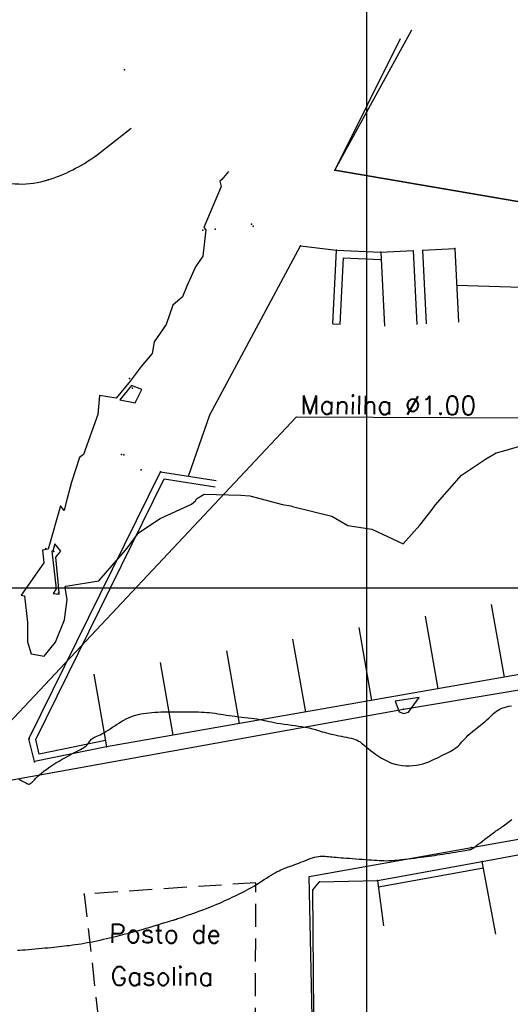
# Model space of a CAD drawing. Header units: millimetres. Extents: x 196436 to 199900, y 8705373 to 8708636.
# Tile 185 of 241: x 198362 to 198416, y 8706955 to 8707062. Entities that reach past the tile are written whole.
import ezdxf
from ezdxf.enums import TextEntityAlignment as Align

# ---------------------------------------------------------------- set-up
doc = ezdxf.new("R2010")
doc.units = ezdxf.units.MM
doc.header["$LTSCALE"] = 5
doc.linetypes.add('DASHED', pattern=[0.75, 0.5, -0.25])
for name, color, linetype in [('$CURVAS1', 30, 'Continuous'), ('$CURVAS2', 40, 'Continuous'), ('CASA', 6, 'Continuous'), ('CERCA', 3, 'CERCA_LINE'), ('MALHA', 9, 'Continuous'), ('MEIO-FIO', 7, 'Continuous'), ('MURO', 9, 'Continuous'), ('RN', 7, 'Continuous'), ('TEXTO', 2, 'Continuous'), ('VALETA', 7, 'Continuous')]:
    doc.layers.add(name, color=color, linetype=linetype)
doc.styles.add('GEOSIS', font='ROMANS.SHX')
doc.linetypes.add('CERCA_LINE', pattern='A,0.5,-0.2,["X",Standard,S=0.1,R=0,X=-0.1,Y=-0.05],-0.25', length=0.95)

# ---------------------------------------------------------------- blocks, each defined once
blk = doc.blocks.new('C')
at = {"layer": 'CASA'}
blk.add_lwpolyline([(0, 0), (0, 8)], dxfattribs=at)

msp = doc.modelspace()

# ---------------------------------------------------------------- linework, layer by layer
at = {"layer": '$CURVAS1'}
msp.add_polyline3d([(198362.328, 8706979.297, 680), (198362.488, 8706979.214, 680), (198362.649, 8706979.13, 680), (198362.808, 8706979.047, 680), (198362.957, 8706978.97, 680), (198363.093, 8706978.899, 680), (198363.208, 8706978.84, 680), (198363.301, 8706978.794, 680), (198363.374, 8706978.762, 680), (198363.435, 8706978.748, 680), (198363.489, 8706978.751, 680), (198363.543, 8706978.774, 680), (198363.603, 8706978.819, 680), (198363.676, 8706978.886, 680), (198363.767, 8706978.978, 680), (198363.883, 8706979.095, 680), (198364.023, 8706979.236, 680), (198364.187, 8706979.396, 680), (198364.376, 8706979.574, 680), (198364.59, 8706979.765, 680), (198364.828, 8706979.968, 680), (198365.091, 8706980.179, 680), (198365.378, 8706980.394, 680), (198365.688, 8706980.612, 680), (198366.016, 8706980.83, 680), (198366.356, 8706981.045, 680), (198366.702, 8706981.254, 680), (198367.047, 8706981.457, 680), (198367.387, 8706981.649, 680), (198367.715, 8706981.829, 680), (198368.024, 8706981.995, 680), (198368.31, 8706982.144, 680), (198368.571, 8706982.279, 680), (198368.809, 8706982.401, 680), (198369.023, 8706982.514, 680), (198369.213, 8706982.619, 680), (198369.38, 8706982.719, 680), (198369.524, 8706982.816, 680), (198369.645, 8706982.913, 680), (198369.745, 8706983.011, 680), (198369.826, 8706983.111, 680), (198369.896, 8706983.21, 680), (198369.959, 8706983.307, 680), (198370.02, 8706983.402, 680), (198370.086, 8706983.494, 680), (198370.16, 8706983.58, 680), (198370.249, 8706983.661, 680), (198370.356, 8706983.735, 680), (198370.482, 8706983.805, 680), (198370.626, 8706983.874, 680), (198370.785, 8706983.946, 680), (198370.959, 8706984.023, 680), (198371.147, 8706984.11, 680), (198371.347, 8706984.208, 680), (198371.557, 8706984.322, 680), (198371.778, 8706984.453, 680), (198372.007, 8706984.598, 680), (198372.242, 8706984.754, 680), (198372.484, 8706984.917, 680), (198372.73, 8706985.084, 680), (198372.978, 8706985.249, 680), (198373.229, 8706985.409, 680), (198373.48, 8706985.561, 680), (198373.73, 8706985.701, 680), (198373.98, 8706985.828, 680), (198374.232, 8706985.944, 680), (198374.487, 8706986.048, 680), (198374.746, 8706986.142, 680), (198375.01, 8706986.224, 680), (198375.282, 8706986.296, 680), (198375.561, 8706986.357, 680), (198375.849, 8706986.409, 680), (198376.146, 8706986.452, 680), (198376.449, 8706986.488, 680), (198376.757, 8706986.516, 680), (198377.07, 8706986.538, 680), (198377.386, 8706986.556, 680), (198377.704, 8706986.569, 680), (198378.022, 8706986.579, 680), (198378.339, 8706986.587, 680), (198378.656, 8706986.594, 680), (198378.971, 8706986.598, 680), (198379.287, 8706986.601, 680), (198379.601, 8706986.602, 680), (198379.915, 8706986.602, 680), (198380.228, 8706986.602, 680), (198380.541, 8706986.6, 680), (198380.854, 8706986.598, 680), (198381.166, 8706986.594, 680), (198381.476, 8706986.588, 680), (198381.786, 8706986.579, 680), (198382.093, 8706986.567, 680), (198382.398, 8706986.55, 680), (198382.7, 8706986.528, 680), (198382.999, 8706986.5, 680), (198383.296, 8706986.467, 680), (198383.591, 8706986.427, 680), (198383.886, 8706986.384, 680), (198384.184, 8706986.338, 680), (198384.486, 8706986.289, 680), (198384.796, 8706986.24, 680), (198385.113, 8706986.192, 680), (198385.442, 8706986.146, 680), (198385.781, 8706986.101, 680), (198386.129, 8706986.06, 680), (198386.481, 8706986.019, 680), (198386.831, 8706985.979, 680), (198387.176, 8706985.939, 680), (198387.51, 8706985.898, 680), (198387.83, 8706985.856, 680), (198388.131, 8706985.811, 680), (198388.411, 8706985.764, 680), (198388.674, 8706985.713, 680), (198388.928, 8706985.66, 680), (198389.181, 8706985.606, 680), (198389.441, 8706985.55, 680), (198389.715, 8706985.492, 680), (198390.01, 8706985.434, 680), (198390.334, 8706985.375, 680), (198390.691, 8706985.317, 680), (198391.074, 8706985.258, 680), (198391.472, 8706985.201, 680), (198391.874, 8706985.144, 680), (198392.269, 8706985.089, 680), (198392.648, 8706985.035, 680), (198392.998, 8706984.983, 680), (198393.31, 8706984.933, 680), (198393.575, 8706984.886, 680), (198393.8, 8706984.84, 680), (198393.993, 8706984.795, 680), (198394.164, 8706984.751, 680), (198394.32, 8706984.705, 680), (198394.471, 8706984.658, 680), (198394.626, 8706984.607, 680), (198394.793, 8706984.554, 680), (198394.981, 8706984.496, 680), (198395.187, 8706984.435, 680), (198395.411, 8706984.371, 680), (198395.65, 8706984.307, 680), (198395.901, 8706984.242, 680), (198396.164, 8706984.177, 680), (198396.435, 8706984.115, 680), (198396.712, 8706984.055, 680), (198396.993, 8706983.998, 680), (198397.275, 8706983.944, 680), (198397.554, 8706983.891, 680), (198397.827, 8706983.837, 680), (198398.09, 8706983.782, 680), (198398.339, 8706983.722, 680), (198398.571, 8706983.658, 680), (198398.782, 8706983.587, 680), (198398.97, 8706983.508, 680), (198399.141, 8706983.419, 680), (198399.301, 8706983.32, 680), (198399.458, 8706983.208, 680), (198399.617, 8706983.083, 680), (198399.786, 8706982.942, 680), (198399.972, 8706982.784, 680), (198400.182, 8706982.608, 680), (198400.42, 8706982.413, 680), (198400.685, 8706982.205, 680), (198400.976, 8706981.991, 680), (198401.289, 8706981.776, 680), (198401.621, 8706981.567, 680), (198401.97, 8706981.372, 680), (198402.332, 8706981.195, 680), (198402.707, 8706981.044, 680), (198403.09, 8706980.924, 680), (198403.478, 8706980.835, 680), (198403.869, 8706980.775, 680), (198404.26, 8706980.743, 680), (198404.648, 8706980.738, 680), (198405.029, 8706980.758, 680), (198405.4, 8706980.802, 680), (198405.76, 8706980.869, 680), (198406.105, 8706980.956, 680), (198406.435, 8706981.061, 680), (198406.751, 8706981.179, 680), (198407.053, 8706981.307, 680), (198407.343, 8706981.442, 680), (198407.62, 8706981.578, 680), (198407.886, 8706981.713, 680), (198408.141, 8706981.843, 680), (198408.385, 8706981.965, 680), (198408.618, 8706982.08, 680), (198408.841, 8706982.191, 680), (198409.051, 8706982.3, 680), (198409.25, 8706982.408, 680), (198409.436, 8706982.519, 680), (198409.61, 8706982.634, 680), (198409.77, 8706982.756, 680), (198409.918, 8706982.886, 680), (198410.057, 8706983.025, 680), (198410.193, 8706983.174, 680), (198410.332, 8706983.331, 680), (198410.478, 8706983.497, 680), (198410.637, 8706983.673, 680), (198410.814, 8706983.857, 680), (198411.014, 8706984.051, 680), (198411.241, 8706984.254, 680), (198411.489, 8706984.463, 680), (198411.752, 8706984.676, 680), (198412.022, 8706984.891, 680), (198412.293, 8706985.105, 680), (198412.557, 8706985.316, 680), (198412.807, 8706985.52, 680), (198413.036, 8706985.717, 680), (198413.24, 8706985.902, 680), (198413.422, 8706986.076, 680), (198413.59, 8706986.239, 680), (198413.75, 8706986.391, 680), (198413.909, 8706986.532, 680), (198414.073, 8706986.661, 680), (198414.25, 8706986.779, 680), (198414.446, 8706986.886, 680), (198414.666, 8706986.981, 680), (198414.907, 8706987.064, 680), (198415.161, 8706987.134, 680), (198415.424, 8706987.19, 680), (198415.69, 8706987.233, 680)], dxfattribs=at)
at = {"layer": '$CURVAS2'}
for points in [[(198385.059, 8707045.103, 679), (198384.329, 8707044.23, 679), (198384.098, 8707044.07, 679), (198384.25, 8707043.501, 679), (198382.385, 8707039.03, 679), (198382.603, 8707038.785, 679), (198382.285, 8707035.953, 679), (198381.465, 8707034.794, 679), (198380.526, 8707032.706, 679), (198380.055, 8707031.545, 679), (198379.004, 8707030.62, 679), (198378.297, 8707028.53, 679), (198377.009, 8707026.676, 679), (198376.77, 8707025.398, 679), (198375.601, 8707024.008, 679), (198374.394, 8707022.417, 679), (198372.882, 8707020.545, 679), (198371.076, 8707020.843, 679), (198370.882, 8707018.8, 679), (198369.341, 8707014.472, 679), (198368.895, 8707014.136, 679), (198368.05, 8707011.454, 679), (198367.437, 8707009.142, 679), (198367.247, 8707008.408, 679), (198366.846, 8707008.892, 679), (198365.526, 8707004.19, 679), (198364.889, 8707004.1, 679), (198365.047, 8707002.727, 679), (198362.593, 8706999.211, 679), (198362.951, 8706999.162, 679), (198363.278, 8706996.257, 679), (198363.291, 8706994.16, 679), (198363.667, 8706992.871, 679), (198365.074, 8706992.625, 679), (198366.328, 8706994.147, 679), (198367.294, 8706996.552, 679), (198367.581, 8706998.766, 679), (198367.354, 8707000.006, 679), (198367.355, 8707000.016, 679), (198367.348, 8707000.075, 679), (198367.449, 8707000.197, 679), (198371.021, 8707000.777, 679), (198373.899, 8707004.114, 679), (198374.191, 8707004.455, 679), (198375.309, 8707005.988, 679), (198377.659, 8707007.531, 679), (198381.049, 8707009.083, 679), (198381.46, 8707009.433, 679), (198381.596, 8707009.659, 679), (198382.426, 8707010.153, 679), (198386.383, 8707010.067, 679), (198387.349, 8707009.98, 679), (198390.889, 8707009.04, 679), (198391.812, 8707008.896, 679), (198391.991, 8707008.816, 679), (198396.256, 8707007.774, 679), (198397.986, 8707006.782, 679), (198400.561, 8707006.378, 679), (198403.968, 8707004.774, 679), (198405.779, 8707006.787, 679), (198407.116, 8707008.497, 679), (198407.417, 8707008.967, 679), (198410.272, 8707012.205, 679), (198412.898, 8707013.943, 679), (198414.054, 8707014.644, 679), (198414.869, 8707014.856, 679), (198418.43, 8707015.886, 679)], [(198374.546, 8707021.935, 678), (198373.295, 8707020.386, 678), (198374.928, 8707020.048, 678), (198375.657, 8707021.489, 678), (198374.546, 8707021.935, 678)], [(198366.035, 8707004.004, 678), (198365.931, 8707003.989, 678), (198366.401, 8706999.91, 678), (198366.056, 8706999.417, 678), (198366.71, 8706999.326, 678), (198366.725, 8706999.529, 678), (198366.332, 8707003.333, 678), (198366.883, 8707004.006, 678), (198366.25, 8707004.77, 678), (198366.035, 8707004.004, 678)], [(198403.088, 8706987.745, 679), (198403.552, 8706986.59, 679), (198404.046, 8706986.404, 679), (198404.552, 8706986.56, 679), (198405.714, 8706988.154, 679), (198403.088, 8706987.745, 679)], [(198362.188, 8706960.757, 681), (198362.457, 8706960.774, 681), (198362.746, 8706960.794, 681), (198363.059, 8706960.818, 681), (198363.393, 8706960.846, 681), (198363.742, 8706960.876, 681), (198364.1, 8706960.909, 681), (198364.461, 8706960.942, 681), (198364.821, 8706960.976, 681), (198365.173, 8706961.01, 681), (198365.511, 8706961.043, 681), (198365.831, 8706961.074, 681), (198366.136, 8706961.104, 681), (198366.429, 8706961.134, 681), (198366.713, 8706961.164, 681), (198366.993, 8706961.194, 681), (198367.273, 8706961.226, 681), (198367.555, 8706961.26, 681), (198367.844, 8706961.296, 681), (198368.142, 8706961.335, 681), (198368.45, 8706961.377, 681), (198368.766, 8706961.423, 681), (198369.09, 8706961.473, 681), (198369.421, 8706961.528, 681), (198369.759, 8706961.587, 681), (198370.102, 8706961.65, 681), (198370.449, 8706961.719, 681), (198370.8, 8706961.793, 681), (198371.151, 8706961.871, 681), (198371.5, 8706961.952, 681), (198371.843, 8706962.033, 681), (198372.177, 8706962.115, 681), (198372.499, 8706962.194, 681), (198372.806, 8706962.27, 681), (198373.094, 8706962.34, 681), (198373.363, 8706962.406, 681), (198373.619, 8706962.467, 681), (198373.869, 8706962.528, 681), (198374.122, 8706962.59, 681), (198374.385, 8706962.657, 681), (198374.668, 8706962.73, 681), (198374.978, 8706962.814, 681), (198375.323, 8706962.91, 681), (198375.708, 8706963.021, 681), (198376.122, 8706963.142, 681), (198376.552, 8706963.269, 681), (198376.985, 8706963.398, 681), (198377.405, 8706963.525, 681), (198377.8, 8706963.645, 681), (198378.155, 8706963.753, 681), (198378.457, 8706963.845, 681), (198378.696, 8706963.918, 681), (198378.876, 8706963.973, 681), (198379.007, 8706964.012, 681), (198379.095, 8706964.039, 681), (198379.15, 8706964.056, 681), (198379.181, 8706964.065, 681), (198379.195, 8706964.07, 681), (198379.201, 8706964.072, 681), (198379.208, 8706964.074, 681), (198379.223, 8706964.079, 681), (198379.255, 8706964.09, 681), (198379.311, 8706964.11, 681), (198379.4, 8706964.14, 681), (198379.53, 8706964.185, 681), (198379.709, 8706964.246, 681), (198379.944, 8706964.327, 681), (198380.241, 8706964.429, 681), (198380.591, 8706964.549, 681), (198380.98, 8706964.684, 681), (198381.396, 8706964.831, 681), (198381.828, 8706964.985, 681), (198382.262, 8706965.142, 681), (198382.685, 8706965.3, 681), (198383.086, 8706965.453, 681), (198383.454, 8706965.601, 681), (198383.792, 8706965.742, 681), (198384.104, 8706965.877, 681), (198384.395, 8706966.007, 681), (198384.669, 8706966.134, 681), (198384.931, 8706966.257, 681), (198385.186, 8706966.378, 681), (198385.439, 8706966.498, 681), (198385.692, 8706966.618, 681), (198385.948, 8706966.739, 681), (198386.207, 8706966.861, 681), (198386.467, 8706966.987, 681), (198386.73, 8706967.119, 681), (198386.996, 8706967.256, 681), (198387.264, 8706967.401, 681), (198387.535, 8706967.555, 681), (198387.809, 8706967.718, 681), (198388.084, 8706967.889, 681), (198388.358, 8706968.064, 681), (198388.63, 8706968.24, 681), (198388.898, 8706968.415, 681), (198389.16, 8706968.585, 681), (198389.414, 8706968.747, 681), (198389.66, 8706968.898, 681), (198389.894, 8706969.037, 681), (198390.118, 8706969.162, 681), (198390.33, 8706969.275, 681), (198390.531, 8706969.377, 681), (198390.721, 8706969.467, 681), (198390.9, 8706969.548, 681), (198391.067, 8706969.618, 681), (198391.222, 8706969.68, 681), (198391.367, 8706969.734, 681), (198391.505, 8706969.783, 681), (198391.641, 8706969.828, 681), (198391.779, 8706969.874, 681), (198391.923, 8706969.922, 681), (198392.078, 8706969.976, 681), (198392.248, 8706970.039, 681), (198392.439, 8706970.112, 681), (198392.653, 8706970.198, 681), (198392.885, 8706970.293, 681), (198393.131, 8706970.394, 681), (198393.386, 8706970.497, 681), (198393.643, 8706970.598, 681), (198393.898, 8706970.691, 681), (198394.144, 8706970.775, 681), (198394.377, 8706970.843, 681), (198394.592, 8706970.894, 681), (198394.792, 8706970.928, 681), (198394.98, 8706970.949, 681), (198395.16, 8706970.957, 681), (198395.335, 8706970.955, 681), (198395.51, 8706970.946, 681), (198395.687, 8706970.931, 681), (198395.871, 8706970.914, 681), (198396.065, 8706970.895, 681), (198396.27, 8706970.875, 681), (198396.488, 8706970.855, 681), (198396.721, 8706970.834, 681), (198396.97, 8706970.812, 681), (198397.236, 8706970.79, 681), (198397.521, 8706970.767, 681), (198397.827, 8706970.744, 681), (198398.154, 8706970.72, 681), (198398.497, 8706970.695, 681), (198398.849, 8706970.671, 681), (198399.206, 8706970.646, 681), (198399.56, 8706970.622, 681), (198399.907, 8706970.597, 681), (198400.24, 8706970.574, 681), (198400.553, 8706970.55, 681), (198400.842, 8706970.528, 681), (198401.113, 8706970.507, 681), (198401.37, 8706970.49, 681), (198401.622, 8706970.476, 681), (198401.876, 8706970.468, 681), (198402.137, 8706970.466, 681), (198402.412, 8706970.471, 681), (198402.709, 8706970.484, 681), (198403.032, 8706970.507, 681), (198403.377, 8706970.538, 681), (198403.737, 8706970.575, 681), (198404.107, 8706970.617, 681), (198404.479, 8706970.662, 681), (198404.849, 8706970.708, 681), (198405.21, 8706970.755, 681), (198405.555, 8706970.8, 681), (198405.88, 8706970.843, 681), (198406.189, 8706970.883, 681), (198406.486, 8706970.922, 681), (198406.776, 8706970.961, 681), (198407.065, 8706971, 681), (198407.357, 8706971.041, 681), (198407.657, 8706971.084, 681), (198407.97, 8706971.13, 681), (198408.299, 8706971.18, 681), (198408.639, 8706971.233, 681), (198408.982, 8706971.287, 681), (198409.321, 8706971.342, 681), (198409.648, 8706971.395, 681), (198409.955, 8706971.445, 681), (198410.236, 8706971.492, 681), (198410.482, 8706971.534, 681), (198410.689, 8706971.569, 681), (198410.859, 8706971.598, 681), (198410.995, 8706971.622, 681), (198411.103, 8706971.642, 681), (198411.187, 8706971.658, 681), (198411.251, 8706971.672, 681), (198411.3, 8706971.684, 681), (198411.338, 8706971.695, 681), (198411.371, 8706971.705, 681), (198411.402, 8706971.72, 681), (198411.439, 8706971.742, 681), (198411.488, 8706971.775, 681), (198411.553, 8706971.823, 681), (198411.642, 8706971.89, 681), (198411.76, 8706971.98, 681), (198411.913, 8706972.097, 681), (198412.105, 8706972.243, 681), (198412.327, 8706972.412, 681), (198412.569, 8706972.596, 681), (198412.823, 8706972.787, 681), (198413.076, 8706972.979, 681), (198413.321, 8706973.162, 681), (198413.545, 8706973.33, 681), (198413.74, 8706973.475, 681), (198413.897, 8706973.591, 681), (198414.019, 8706973.68, 681), (198414.111, 8706973.746, 681), (198414.178, 8706973.793, 681), (198414.225, 8706973.824, 681), (198414.257, 8706973.844, 681), (198414.279, 8706973.857, 681), (198414.296, 8706973.866, 681), (198414.313, 8706973.875, 681), (198414.335, 8706973.888, 681), (198414.37, 8706973.912, 681), (198414.423, 8706973.948, 681), (198414.5, 8706974.003, 681), (198414.607, 8706974.081, 681), (198414.75, 8706974.186, 681), (198414.935, 8706974.323, 681), (198415.167, 8706974.495, 681), (198415.442, 8706974.697, 681), (198415.756, 8706974.925, 681)]]:
    msp.add_polyline3d(points, dxfattribs=at)
at = {"layer": 'CASA'}
msp.add_line((198422.067, 8706991.597), (198371.851, 8706982.796), dxfattribs=at)
at = {"layer": 'CASA', "linetype": 'DASHED'}
for p, q in [((198388.021, 8706968.069), (198369.414, 8706966.853)), ((198387.951, 8706952.042), (198388.021, 8706968.069)), ((198369.414, 8706966.853), (198371.122, 8706951.919))]:
    msp.add_line(p, q, dxfattribs=at)
at = {"layer": 'CASA'}
for points in [[(198406.046, 8707036.596), (198409.555, 8707036.779)], [(198409.555, 8707036.779), (198409.972, 8707028.79)], [(198401.539, 8707036.362), (198405.048, 8707036.544)], [(198401.539, 8707036.362), (198401.955, 8707028.372)], [(198405.048, 8707036.545), (198405.451, 8707028.555)], [(198406.047, 8707036.596), (198406.449, 8707028.606)], [(198413.991, 8706962.513), (198412.536, 8706970.379), (198416.772, 8706971.163), (198418.227, 8706963.297)], [(198430.603, 8706962.859), (198431.495, 8706954.909), (198403.688, 8706951.789), (198395.909, 8706951.706), (198394.276, 8706953.792), (198394.177, 8706967.324), (198394.919, 8706968.16), (198401.18, 8706968.318), (198401.822, 8706963.405)]]:
    msp.add_lwpolyline(points, dxfattribs=at)
for p in [(198371.852, 8706982.795, 680.253), (198412.536, 8706970.378, 681.214), (198394.92, 8706968.159, 681.209), (198401.181, 8706968.317, 681.152), (198369.414, 8706966.852, 680.742), (198394.178, 8706967.323, 681.21)]:
    msp.add_point(p, dxfattribs=at)
at = {"layer": 'CERCA'}
for points in [[(198456.861, 8707035.573), (198428.177, 8707039.854), (198396.552, 8707045.247), (198404.914, 8707060.466)], [(198403.646, 8707059.494), (198396.552, 8707045.247), (198428.177, 8707039.854), (198456.861, 8707035.573), (198457.25, 8707033.579)], [(198380.712, 8707012.114), (198383.014, 8707018.742), (198392.862, 8707037.07), (198396.758, 8707036.603)], [(198383.014, 8707018.742), (198392.862, 8707037.07), (198396.758, 8707036.603)], [(198409.763, 8707032.785), (198454.414, 8707031.435), (198456.902, 8707018.477)]]:
    msp.add_lwpolyline(points, dxfattribs=at)
for p in [(198396.553, 8707045.246, 678.66), (198392.864, 8707037.069, 678.806), (198383.016, 8707018.741, 678.983)]:
    msp.add_point(p, dxfattribs=at)
at = {"layer": 'MALHA'}
for p, q in [((198400, 8708635.599), (198400, 8705384.785)), ((198400, 8708635.599), (198400, 8705384.785)), ((196441.61, 8707000), (199000, 8707000))]:
    msp.add_line(p, q, dxfattribs=at)
at = {"layer": 'MEIO-FIO'}
for points in [[(198205.415, 8707104.9), (198359.205, 8707044.406, 0.1727305), (198365.499, 8707044.2, 0.0780826), (198370.645, 8707046.784, 0.4454985)], [(198352.288, 8706980.115), (198360.999, 8706979.124), (198404.003, 8706986.863), (198460.795, 8706996.381), (198463.905, 8706997.106), (198527.763, 8707010.169), (198610.343, 8707049.375), (198613.278, 8707039.869), (198607.154, 8707037.303, 0.326099), (198605.852, 8707035.149), (198606.112, 8707010.117)]]:
    msp.add_lwpolyline(points, format="xyb", dxfattribs=at)
for points in [[(198370.645, 8707046.784), (198374.506, 8707049.799)], [(198411.386, 8706971.89), (198523.499, 8706991.775), (198524.325, 8706991.203), (198523.612, 8706964.066), (198522.185, 8706962.545), (198404.467, 8706951.105), (198394.189, 8706950.198), (198393.793, 8706968.766), (198411.386, 8706971.89)]]:
    msp.add_lwpolyline(points, dxfattribs=at)
for centre, radius, start, end in [((198359.852, 8707061.866), 18.546, 287.72771, 305.58667), ((198362.641, 8707053.142), 9.388, 248.5276, 287.72771)]:
    msp.add_arc(centre, radius, start, end, dxfattribs=at)
for p in [(198370.646, 8707046.783, 679.746), (198365.5, 8707044.2, 679.605), (198404.003, 8706986.862, 678.903), (198411.386, 8706971.889, 680.982)]:
    msp.add_point(p, dxfattribs=at)
at = {"layer": 'MURO'}
for p, q in [((198396.354, 8707028.614, 678.799), (198396.758, 8707036.603, 678.799)), ((198396.758, 8707036.603, 678.799), (198401.539, 8707036.362, 678.799)), ((198397.153, 8707028.573, 678.799), (198397.517, 8707035.764, 678.799)), ((198397.517, 8707035.764, 678.799), (198401.499, 8707035.563, 678.799))]:
    msp.add_line(p, q, dxfattribs=at)
for points in [[(198396.354, 8707028.614), (198397.153, 8707028.573)], [(198371.851, 8706982.796), (198364.034, 8706981.19), (198363.441, 8706983.68), (198363.441, 8706983.68), (198377.691, 8707012.588), (198383.732, 8707011.641)], [(198371.711, 8706983.482), (198364.558, 8706982.012), (198364.18, 8706983.597), (198378.091, 8707011.817), (198383.623, 8707010.949)], [(198401.18, 8706968.318), (198412.536, 8706970.379)], [(198401.305, 8706967.629), (198412.661, 8706969.691)]]:
    msp.add_lwpolyline(points, dxfattribs=at)
for p in [(198409.556, 8707036.778, 678.689), (198396.759, 8707036.603, 678.799), (198401.54, 8707036.361, 678.859), (198375.608, 8707012.806, 678.827), (198377.692, 8707012.587, 678.893), (198363.442, 8706983.679, 679.45), (198364.035, 8706981.189, 679.89)]:
    msp.add_point(p, dxfattribs=at)
at = {"layer": 'RN'}
msp.add_point((198373.8, 8707056.14, 679.96), dxfattribs=at)
at = {"layer": 'TEXTO', "color": 9}
msp.add_lwpolyline([(198358.457, 8706982.395), (198392.41, 8707018.536), (198425.7, 8707018.39)], dxfattribs=at)
at = {"layer": 'VALETA'}
for p in [(198383.609, 8707038.868, 677.268), (198387.555, 8707039.411, 677.042), (198387.739, 8707039.19, 678.358), (198382.283, 8707038.758, 679.553), (198374.313, 8707022.675, 679.538), (198374.644, 8707021.63, 677.369), (198373.46, 8707014.474, 677.476), (198373.716, 8707014.416, 678.605), (198365.263, 8707004.286, 679.521), (198366.135, 8707003.967, 677.805), (198366.623, 8706999.449, 677.837), (198367.365, 8707000.023, 679.016)]:
    msp.add_point(p, dxfattribs=at)

# ---------------------------------------------------------------- block references
at = {"layer": 'CASA', "rotation": 189.9410345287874}
for p in [(198413.512, 8706998.22), (198406.338, 8706996.962), (198399.165, 8706995.705), (198391.991, 8706994.448), (198384.818, 8706993.19), (198377.644, 8706991.933), (198370.47, 8706990.676)]:
    msp.add_blockref('C', p, dxfattribs=at)

# ---------------------------------------------------------------- texts
at = {"layer": 'TEXTO', "style": 'GEOSIS'}
for s, p in [('Manilha %%c1.00', (198392.837, 8707018.246)), ('Posto de ', (198372.121, 8706960.977)), ('Gasolina', (198372.272, 8706956.373))]:
    msp.add_text(s, height=2, rotation=359.749, dxfattribs=at).set_placement(p, align=Align.BOTTOM_LEFT)

doc.saveas('drawing.dxf')
